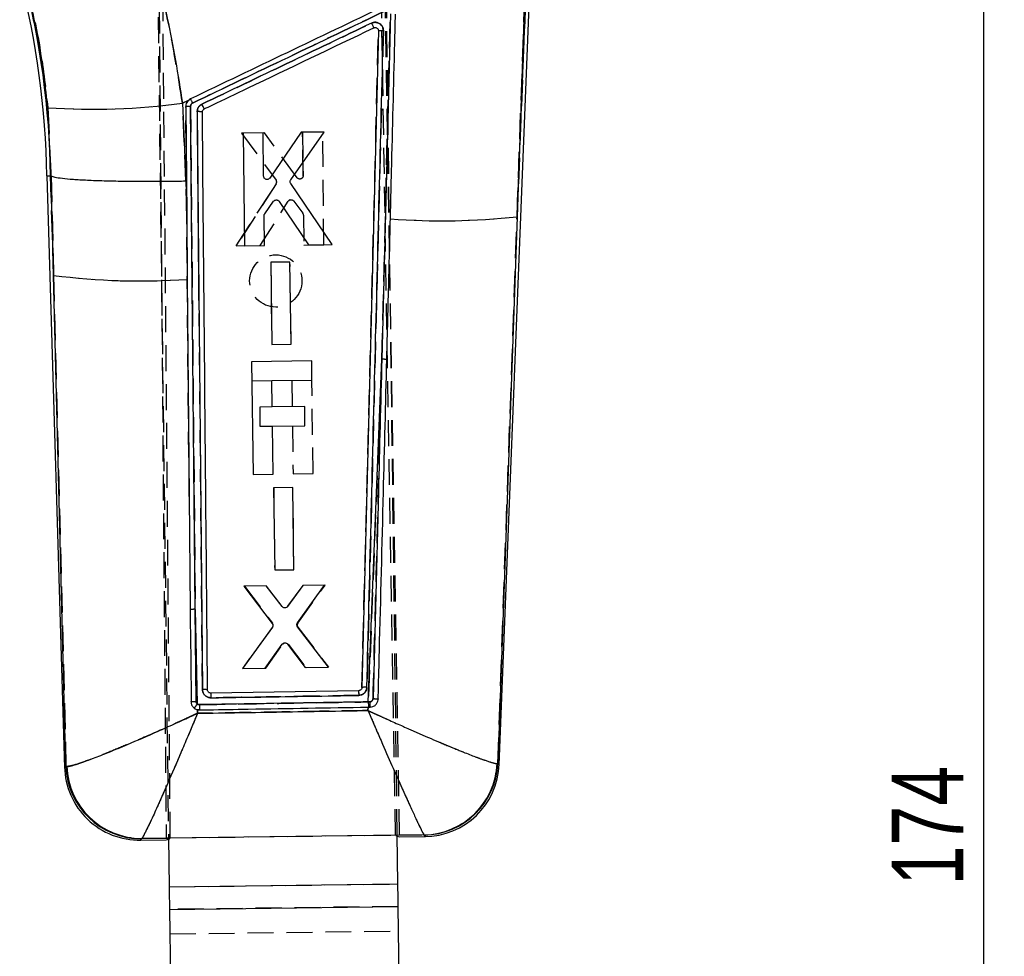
# Model space of a CAD drawing. Extents: x 46 to 450, y 19 to 365.
# Tile 13 of 16: x 187 to 247, y 244 to 301. Entities that reach past the tile are written whole.
import ezdxf

# ---------------------------------------------------------------- set-up
doc = ezdxf.new("R2010")
doc.units = 0
doc.header["$LTSCALE"] = 1.25
doc.linetypes.add('HIDDEN', pattern=[1.905, 1.27, -0.635])
doc.layers.get('0').update_dxf_attribs({"linetype": 'CONTINUOUS'})
doc.styles.add('SLDTEXTSTYLE0', font='TXT', dxfattribs={"width": 0.75})
doc.dimstyles.new('SLDDIMSTYLE0', dxfattribs={"dimtxt": 4.375, "dimasz": 4.1275, "dimexe": 0, "dimexo": 0.0625, "dimgap": 1.09375, "dimtad": 1, "dimdec": 0, "dimrnd": 1e-09, "dimzin": 12, "dimtxsty": 'SLDTEXTSTYLE0', "dimsah": 1, "dimcen": 0.09, "dimazin": 3, "dimtfac": 1, "dimtdec": 0, "dimtofl": 0, "dimtmove": 0, "dimatfit": 3, "dimtolj": 1, "dimtzin": 12})

# ---------------------------------------------------------------- blocks, each defined once
blk = doc.blocks.new('_D')
at = {"color": 179, "linetype": 'CONTINUOUS'}
for p, q in [((202.371, 335.814), (247.202, 335.814)), ((245.952, 161.653), (245.952, 335.814)), ((230.236, 161.653), (247.202, 161.653))]:
    blk.add_line(p, q, dxfattribs=at)
for points in [[(245.952, 335.814), (245.317, 331.686), (246.587, 331.686)], [(245.952, 161.653), (246.587, 165.781), (245.317, 165.781)]]:
    blk.add_solid(points, dxfattribs=at)
at = {"color": 179, "linetype": 'CONTINUOUS', "insert": (240.312, 247.857, 0.1), "char_height": 4.375, "attachment_point": 1, "rotation": 90, "style": 'SLDTEXTSTYLE0'}
blk.add_mtext('174', dxfattribs=at)

msp = doc.modelspace()

# ---------------------------------------------------------------- linework, layer by layer
at = {"color": 7, "linetype": 'HIDDEN'}
for p, q in [((195.278752, 325.400422), (195.907775, 250.763822)), ((196.162488, 250.767107), (195.50931, 325.470622)), ((209.942098, 250.944699), (208.826208, 317.208718)), ((210.196811, 250.947985), (209.069223, 316.673841)), ((195.349326, 305.766638), (196.052877, 250.765692)), ((210.051714, 250.946115), (209.34818, 305.945705)), ((217.994406, 304.288547), (217.380991, 288.7942)), ((217.380991, 288.7942), (217.844813, 302.105437)), ((209.10267, 280.069294), (209.632582, 301.216657)), ((208.925018, 300.170939), (208.902339, 300.165097)), ((209.200305, 300.174828), (209.085903, 300.176169)), ((196.905532, 295.742954), (197.261039, 295.913185)), ((197.259338, 295.910965), (197.392193, 296.004887)), ((188.662942, 295.464452), (188.862277, 291.295315)), ((197.121093, 290.982927), (196.905532, 295.742954)), ((197.319557, 271.662901), (197.104578, 295.542906)), ((197.402022, 295.563574), (197.682993, 264.757703)), ((198.133071, 259.84491), (197.81134, 295.221026)), ((201.927224, 293.930407), (200.522441, 293.912168)), ((200.522441, 293.912168), (202.63463, 291.038196)), ((203.918907, 291.18071), (201.927224, 293.930407)), ((205.479468, 293.976526), (204.25338, 293.960611)), ((204.25338, 293.960611), (204.286855, 291.30293)), ((204.286855, 291.30293), (204.25338, 293.960611)), ((205.566486, 287.075888), (205.479468, 293.976526)), ((189.014874, 285.202864), (188.830578, 291.29463)), ((188.863029, 291.295062), (189.014874, 285.202864)), ((197.165027, 288.886945), (197.121093, 290.982927)), ((202.641873, 290.808494), (200.200142, 287.006299)), ((200.200142, 287.006299), (202.641873, 290.808494)), ((201.656559, 287.025179), (203.378728, 289.739813)), ((203.714349, 289.753105), (204.276967, 289.001833)), ((204.317352, 288.883026), (204.340336, 287.059988)), ((216.20402, 255.31892), (217.380991, 288.7942)), ((200.200142, 287.006299), (201.656559, 287.025179)), ((204.340336, 287.059988), (205.566486, 287.075888)), ((203.485113, 286.017011), (202.310116, 286.001752)), ((202.310116, 286.001752), (202.373564, 280.966955)), ((203.548605, 280.982199), (203.485113, 286.017011)), ((189.014874, 285.202864), (189.776878, 255.140717)), ((202.373564, 280.966955), (203.548605, 280.982199)), ((209.10267, 280.069294), (208.27859, 259.092334)), ((201.152349, 278.742585), (202.377879, 278.758268)), ((203.601079, 278.773914), (203.621665, 277.164552)), ((204.900427, 273.067433), (204.827232, 278.789575)), ((202.398694, 277.148913), (201.632752, 277.139115)), ((201.632752, 277.139115), (201.647783, 275.964025)), ((203.636697, 275.989468), (203.674275, 273.051749)), ((201.647783, 275.964025), (202.413741, 275.973822)), ((203.674275, 273.051749), (204.900427, 273.067433)), ((203.661607, 272.218096), (202.486609, 272.202837)), ((202.486609, 272.202837), (202.550045, 267.168108)), ((203.725088, 267.183351), (203.661607, 272.218096)), ((202.550045, 267.168108), (203.725088, 267.183351)), ((202.026716, 266.196336), (200.698481, 266.179095)), ((200.698481, 266.179095), (202.414272, 263.909402)), ((203.004884, 264.921936), (202.026716, 266.196336)), ((204.275934, 266.225542), (203.330756, 264.926921)), ((203.965249, 263.90339), (205.630111, 266.243118)), ((205.630111, 266.243118), (204.275934, 266.225542)), ((197.812648, 258.966508), (197.682993, 264.757703)), ((197.682993, 264.757703), (197.736185, 259.125727)), ((202.41653, 263.667981), (200.582769, 261.1421)), ((205.846817, 261.210385), (203.969466, 263.662185)), ((203.969466, 263.662185), (205.846817, 261.210385)), ((202.013621, 261.160667), (203.053827, 262.622657)), ((203.382638, 262.627545), (204.467439, 261.192496)), ((200.582769, 261.1421), (202.013621, 261.160667)), ((204.467439, 261.192496), (205.846817, 261.210385)), ((197.94649, 258.601579), (197.820572, 258.615534)), ((197.825605, 258.392888), (197.820572, 258.615534)), ((208.265748, 258.771214), (208.257474, 258.564438)), ((208.27859, 259.092334), (208.37488, 259.094107)), ((208.385046, 258.773188), (208.284822, 258.771527)), ((189.824501, 255.136344), (189.776878, 255.140717)), ((216.20402, 255.31892), (216.170171, 255.316327)), ((194.394309, 250.717844), (194.414712, 250.732365)), ((194.414712, 250.732365), (196.149479, 250.754091)), ((196.149479, 250.754091), (196.162488, 250.767107)), ((196.162488, 250.767107), (209.942098, 250.944699)), ((209.942098, 250.944699), (209.959536, 250.927503)), ((209.959536, 250.927503), (211.690286, 250.949289)), ((211.690286, 250.949289), (211.704698, 250.938493)), ((196.091221, 247.768107), (210.090076, 247.947174)), ((210.107663, 246.572289), (196.108808, 246.393222)), ((196.127993, 244.893338), (210.126849, 245.072405))]:
    msp.add_line(p, q, dxfattribs=at)
at = {"color": 7, "linetype": 'CONTINUOUS'}
for p, q in [((216.28461, 255.242328), (218.226048, 304.281409)), ((217.380991, 288.7942), (217.994406, 304.288547)), ((217.844813, 302.105437), (217.380991, 288.7942)), ((209.632582, 301.216657), (209.10267, 280.069294)), ((208.90235, 300.165544), (207.886982, 259.974542)), ((197.261039, 295.913185), (196.905532, 295.742954)), ((188.862277, 291.295315), (188.662942, 295.464452)), ((196.905532, 295.742954), (197.121093, 290.982927)), ((197.104578, 295.542906), (197.165027, 288.886945)), ((197.682993, 264.757703), (197.402022, 295.563574)), ((197.81134, 295.221026), (198.133071, 259.84491)), ((201.837912, 293.929706), (200.611818, 293.914254)), ((200.611818, 293.914254), (200.70134, 287.01366)), ((201.872428, 291.272055), (201.837912, 293.929706)), ((204.16408, 293.959017), (202.243382, 291.159283)), ((203.530885, 291.04967), (205.568869, 293.97672)), ((205.568869, 293.97672), (204.16408, 293.959017)), ((188.59888, 291.289623), (189.694903, 255.061547)), ((188.599763, 291.289653), (188.830578, 291.29463)), ((188.830578, 291.29463), (188.862277, 291.295315)), ((188.830578, 291.29463), (189.014874, 285.202864)), ((188.863029, 291.295062), (188.862277, 291.295315)), ((189.014874, 285.202864), (188.863029, 291.295062)), ((197.121093, 290.982927), (197.165027, 288.886945)), ((206.067709, 287.081356), (203.529519, 290.819849)), ((201.941172, 288.971956), (202.484391, 289.737369)), ((202.820238, 289.732675), (204.611285, 287.062968)), ((197.165027, 288.886945), (197.200529, 284.956853)), ((201.927495, 287.029128), (201.903841, 288.852151)), ((217.380991, 288.7942), (216.20402, 255.31892)), ((200.70134, 287.01366), (201.927495, 287.029128)), ((204.611285, 287.062968), (206.067709, 287.081356)), ((203.48416, 286.016773), (202.309158, 286.001961)), ((202.309158, 286.001961), (202.374473, 280.967179)), ((203.549519, 280.981998), (203.48416, 286.016773)), ((189.776878, 255.140717), (189.014874, 285.202864)), ((197.200529, 284.956853), (197.319557, 271.662901)), ((202.374473, 280.967179), (203.549519, 280.981998)), ((204.8122, 279.964681), (201.137318, 279.917675)), ((201.137318, 279.917675), (201.225545, 273.020427)), ((204.827231, 278.789598), (204.8122, 279.964681)), ((208.27859, 259.092334), (209.10267, 280.069294)), ((202.378502, 278.758275), (204.827231, 278.789598)), ((202.399088, 277.148913), (202.378502, 278.758275)), ((204.388001, 277.174356), (202.399088, 277.148913)), ((204.403032, 275.999273), (204.388001, 277.174356)), ((202.414119, 275.97383), (204.403032, 275.999273)), ((202.451697, 273.03611), (202.414119, 275.97383)), ((201.225545, 273.020427), (202.451697, 273.03611)), ((203.660689, 272.217858), (202.485685, 272.203053)), ((202.485685, 272.203053), (202.551009, 267.168331)), ((203.726057, 267.18315), (203.660689, 272.217858)), ((197.319557, 271.662901), (197.38095, 264.736894)), ((202.551009, 267.168331), (203.726057, 267.18315)), ((202.024842, 266.196746), (200.67066, 266.179684)), ((200.67066, 266.179684), (202.394825, 263.883303)), ((203.00293, 264.922726), (202.024842, 266.196746)), ((204.274072, 266.225088), (203.328822, 264.926079)), ((203.945141, 263.928983), (205.602313, 266.241822)), ((205.602313, 266.241822), (204.274072, 266.225088)), ((197.682993, 264.757703), (197.812648, 258.966508)), ((197.736185, 259.125727), (197.682993, 264.757703)), ((202.396779, 263.642068), (200.582757, 261.143054)), ((205.846829, 261.209439), (203.949058, 263.687591)), ((201.962141, 261.160451), (203.009881, 262.622777)), ((203.338708, 262.626301), (204.415972, 261.191393)), ((200.582757, 261.143054), (201.962141, 261.160451)), ((204.415972, 261.191393), (205.846829, 261.209439)), ((198.440624, 259.807724), (198.43919, 259.829725)), ((207.687111, 259.776483), (198.64604, 259.627777)), ((197.820572, 258.615534), (197.825605, 258.392888)), ((197.820572, 258.615534), (197.946486, 258.601572)), ((208.257474, 258.564438), (208.265748, 258.771214)), ((208.265748, 258.771214), (208.284822, 258.771527)), ((208.3754, 259.094115), (208.27859, 259.092334)), ((208.284822, 258.771527), (208.385044, 258.773188)), ((189.776878, 255.140717), (189.824501, 255.136344)), ((216.170171, 255.316327), (216.20402, 255.31892)), ((194.414712, 250.732365), (194.394309, 250.717844)), ((195.907881, 250.751066), (194.414712, 250.732365)), ((195.907775, 250.763822), (210.196811, 250.947985)), ((195.907775, 250.763822), (195.907881, 250.751066)), ((196.052877, 250.765692), (196.091221, 247.768107)), ((210.090076, 247.947174), (210.051714, 250.946115)), ((210.197112, 250.930491), (210.196811, 250.947985)), ((211.690286, 250.949289), (210.197112, 250.930491)), ((210.198738, 250.835667), (210.198737, 250.835772)), ((210.198738, 250.835667), (211.779106, 250.855888)), ((211.704698, 250.938493), (211.690286, 250.949289)), ((194.318735, 250.632535), (195.90871, 250.652875)), ((195.908702, 250.65362), (195.90871, 250.652875)), ((196.091221, 247.768107), (210.090076, 247.947174)), ((196.108808, 246.393222), (210.107663, 246.572289)), ((210.218681, 237.893316), (210.107663, 246.572289)), ((196.108808, 246.393222), (196.219826, 237.714249))]:
    msp.add_line(p, q, dxfattribs=at)
at = {"color": 7, "linetype": 'CONTINUOUS', "flags": 128}
for points in [[(197.38095, 264.736894), (197.38616, 264.147046), (197.407612, 261.715683), (197.430597, 259.104739)], [(196.091221, 247.768107), (196.093521, 247.588265), (196.095813, 247.40919), (196.098083, 247.23165), (196.100324, 247.056413), (196.102527, 246.884222), (196.104682, 246.715809), (196.106778, 246.551911), (196.108808, 246.393222)], [(210.107663, 246.572289), (210.105633, 246.730979), (210.103536, 246.894877), (210.101382, 247.06329), (210.09918, 247.23548), (210.096938, 247.410718), (210.094667, 247.588257), (210.092376, 247.767332), (210.090076, 247.947174)]]:
    msp.add_lwpolyline(points, dxfattribs=at)
at = {"color": 8, "linetype": 'CONTINUOUS', "flags": 128}
for points in [[(189.694903, 255.061547), (189.704013, 255.070347), (189.776878, 255.140717)], [(216.20402, 255.31892), (216.275654, 255.250837), (216.28461, 255.242328)], [(194.394309, 250.717844), (194.327134, 250.642019), (194.318735, 250.632535)], [(211.779106, 250.855888), (211.770837, 250.865067), (211.704698, 250.938493)]]:
    msp.add_lwpolyline(points, dxfattribs=at)
at = {"color": 7, "linetype": 'HIDDEN', "flags": 128}
for points in [[(189.776878, 255.140717), (189.704013, 255.070347), (189.694903, 255.061547)], [(216.28461, 255.242328), (216.275654, 255.250837), (216.20402, 255.31892)], [(194.318735, 250.632535), (194.327134, 250.642019), (194.394309, 250.717844)], [(211.704698, 250.938493), (211.770837, 250.865067), (211.779106, 250.855888)]]:
    msp.add_lwpolyline(points, dxfattribs=at)
at = {"color": 7, "linetype": 'HIDDEN'}
msp.add_circle((202.617355, 284.857893), 1.6, dxfattribs=at)
at = {"color": 7, "linetype": 'CONTINUOUS'}
for centre, radius, start, end in [((138.119247, 290.641883), 50.483788, 0.73522576, 14.73286616), ((138.119247, 290.641883), 50.715531, 0.737455, 14.73286616), ((191.418769, 336.016214), 40.645296, 266.11225626, 277.75811956), ((181.817476, 287.764507), 18.105222, 24.91249138, 25.93550886), ((197.900226, 293.841298), 1.382588, 80.74073659, 93.68603588), ((212.795424, 330.390253), 41.848047, 265.65968729, 276.29091057), ((194.341569, 326.135052), 41.277327, 262.58550212, 273.97161281), ((209.137775, 278.519133), 1.550559, 79.85572837, 91.29727921), ((197.620896, 263.456587), 1.302597, 87.26758614, 100.61483148), ((229.211555, 260.014126), 21.525755, 180.63255367, 181.39797497), ((215.708062, 259.69081), 17.062138, 180.21166721, 181.1729743), ((199.530375, 257.542133), 2.231464, 140.33375556, 148.50244964), ((219.865308, 259.084047), 21.924131, 180.41878321, 181.26096718), ((236.050774, 259.471327), 27.77477, 180.78183895, 181.44375127), ((214.460266, 259.116357), 6.084907, 180.20943558, 183.2330083), ((194.260315, 255.199665), 4.5675, 180.91304021, 271.30678356), ((194.350272, 255.293579), 4.575947, 181.91435293, 270.55139948), ((194.404594, 255.315968), 4.583614, 182.24590265, 270.12648036), ((211.593201, 255.530225), 4.581965, 271.21409548, 357.32431762), ((211.632404, 255.513685), 4.575763, 270.90527476, 357.56049964), ((211.720685, 255.423011), 4.5675, 269.89918912, 358.31691249)]:
    msp.add_arc(centre, radius, start, end, dxfattribs=at)
at = {"color": 7, "linetype": 'HIDDEN'}
for centre, radius, start, end in [((138.119247, 290.641883), 50.715531, 0.737455, 14.73286616), ((191.418769, 336.016214), 40.645296, 266.11225626, 277.75811956), ((181.339209, 287.576903), 18.618038, 24.81612377, 25.81096664), ((197.899774, 293.832009), 1.39183, 80.78389522, 93.64287725), ((202.466458, 290.917929), 0.206754, 328.04055452, 35.57132879), ((203.551775, 289.628377), 0.205824, 108.12864064, 147.21946309), ((204.114924, 288.880487), 0.202444, 0.71953897, 36.82806319), ((212.795424, 330.390253), 41.848047, 265.65968729, 276.29091057), ((194.341569, 326.135052), 41.277327, 262.58550212, 273.97161281), ((209.137775, 278.519133), 1.550559, 79.85572837, 91.29727921), ((197.620896, 263.456587), 1.302597, 87.26758614, 100.61483148), ((202.252036, 263.787165), 0.203132, 324.07574431, 36.99626742), ((204.131223, 263.785652), 0.203494, 144.64890532, 217.35420137), ((203.220718, 262.50239), 0.20571, 101.52714931, 144.22295238), ((227.591056, 259.885564), 19.904243, 180.31399701, 181.14177609), ((214.157304, 259.561037), 15.511407, 179.75347399, 180.81093475), ((199.530375, 257.542133), 2.231464, 140.33375556, 148.50244964), ((221.751779, 259.237528), 23.813782, 180.75489846, 181.53027018), ((236.050774, 259.471327), 27.77477, 180.78183895, 181.44375127), ((214.525881, 259.128335), 6.151097, 180.31889214, 183.30993289), ((194.350272, 255.293579), 4.575947, 181.91435293, 270.55139948), ((194.404594, 255.315968), 4.583614, 182.24590265, 270.12648036), ((211.593201, 255.530225), 4.581965, 271.21409548, 357.32431762), ((211.632404, 255.513685), 4.575763, 270.90527476, 357.56049964)]:
    msp.add_arc(centre, radius, start, end, dxfattribs=at)
at = {"color": 7, "linetype": 'CONTINUOUS'}
for centre, major_axis, start_param, end_param in [((195.394778, 311.551285), (-0.512586, 60.898423), 3.141908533, 3.176067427), ((209.154777, 311.727298), (-1.045306, 60.891608), 3.10711788, 3.141276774)]:
    msp.add_ellipse(centre, major_axis=major_axis, ratio=0.069928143, start_param=start_param, end_param=end_param, dxfattribs=at)
at = {"color": 7, "linetype": 'HIDDEN'}
for centre, major_axis, start_param, end_param in [((195.394778, 311.551285), (-0.512586, 60.898423), 3.176067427, 3.198673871), ((209.154777, 311.727298), (-1.045306, 60.891608), 3.085457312, 3.10711788)]:
    msp.add_ellipse(centre, major_axis=major_axis, ratio=0.069928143, start_param=start_param, end_param=end_param, dxfattribs=at)
at = {"color": 7, "linetype": 'CONTINUOUS'}
for points, knots in [([(194.701429, 305.969219), (195.156615, 304.302024), (196.073961, 300.942095), (196.626941, 297.484761), (196.905532, 295.742954)], [0, 0, 0, 0, 0.496199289, 1, 1, 1, 1]), ([(188.662942, 295.464452), (188.523679, 296.725619), (188.242321, 299.273611), (187.641853, 301.748162), (187.338596, 302.997897)], [0, 0, 0, 0, 0.494964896, 1, 1, 1, 1]), ([(209.217056, 301.662902), (207.246253, 300.719881), (203.304644, 298.833837), (199.363011, 296.947871), (197.392193, 296.004887)], [0, 0, 0, 0, 0.499999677, 1, 1, 1, 1]), ([(197.518153, 295.749257), (199.468968, 296.68235), (203.409895, 298.567331), (207.350758, 300.452472), (209.340838, 301.404442)], [0, 0, 0, 0, 0.4950143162, 1, 1, 1, 1]), ([(209.200305, 300.174828), (209.200322, 300.175677), (209.20147, 300.233485), (209.183656, 300.34948), (209.104325, 300.498045), (209.002042, 300.594968), (208.881065, 300.663945), (208.739198, 300.701399), (208.588928, 300.691662), (208.50526, 300.658163), (208.474666, 300.645913)], [0, 0, 0, 0, 0.002475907, 0.168518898, 0.334553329, 0.484603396, 0.572490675, 0.738427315, 0.90435426, 1, 1, 1, 1]), ([(209.62835, 288.66222), (209.632308, 288.819269), (209.656691, 289.786848), (209.747082, 293.376036), (209.848155, 297.395938), (209.928701, 300.605337), (209.943451, 301.193069)], [0, 0, 0, 0, 0.037599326, 0.231650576, 0.859293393, 1, 1, 1, 1]), ([(208.474666, 300.645913), (206.745573, 299.818795), (203.287125, 298.164435), (199.828638, 296.510181), (198.099264, 295.682992)], [0, 0, 0, 0, 0.499962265, 1, 1, 1, 1]), ([(198.238046, 295.391034), (198.400225, 295.468629), (199.294873, 295.896677), (202.752565, 297.551078), (206.048074, 299.127915), (208.611119, 300.354282)], [0, 0, 0, 0, 0.046903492, 0.258739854, 1, 1, 1, 1]), ([(208.189961, 259.983163), (208.358997, 266.676203), (208.697344, 280.07317), (209.032561, 293.470646), (209.200305, 300.174828)], [0, 0, 0, 0, 0.499593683, 1, 1, 1, 1]), ([(208.474666, 300.645913), (208.479666, 300.635324), (208.491827, 300.609575), (208.518361, 300.553328), (208.552527, 300.48067), (208.585291, 300.410648), (208.605979, 300.366027), (208.609522, 300.357931), (208.611119, 300.354282)], [0, 0, 0, 0, 0.0737396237, 0.1793191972, 0.3941211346, 0.6089155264, 0.8237121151, 1, 1, 1, 1]), ([(208.611119, 300.354282), (208.631506, 300.361571), (208.674825, 300.377057), (208.745414, 300.371887), (208.810481, 300.344033), (208.862585, 300.297845), (208.881514, 300.256917), (208.890749, 300.236951)], [0, 0, 0, 0, 0.18947561, 0.402603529, 0.6048441, 0.807229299, 1, 1, 1, 1]), ([(208.890749, 300.236951), (208.891232, 300.235562), (208.899161, 300.212755), (208.900804, 300.188408), (208.902347, 300.165544)], [0, 0, 0, 0, 0.060896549, 1, 1, 1, 1]), ([(209.200305, 300.174828), (209.161092, 300.175465), (209.082666, 300.17674), (208.984446, 300.175225), (208.915832, 300.171327), (208.906836, 300.167174), (208.902339, 300.165097)], [0, 0, 0, 0, 0.249999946, 0.499999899, 0.750001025, 1, 1, 1, 1]), ([(197.261039, 295.913185), (197.227771, 295.87491), (197.156764, 295.793217), (197.110356, 295.659142), (197.106043, 295.572477), (197.104571, 295.542906)], [0, 0, 0, 0, 0.36738268, 0.784144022, 1, 1, 1, 1]), ([(197.392193, 296.004887), (197.34704, 295.978386), (197.30061, 295.951136), (197.262098, 295.914201), (197.261039, 295.913185)], [0, 0, 0, 0, 0.972499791, 1, 1, 1, 1]), ([(197.392193, 296.004887), (197.393823, 296.001939), (197.397082, 295.996042), (197.420391, 295.94898), (197.454355, 295.879637), (197.484515, 295.817648), (197.505936, 295.773552), (197.512878, 295.759257), (197.517814, 295.749094)], [0, 0, 0, 0, 0.223821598, 0.447644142, 0.671475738, 0.895296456, 0.925557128, 1, 1, 1, 1]), ([(197.104571, 295.543741), (197.107933, 295.545818), (197.114656, 295.549973), (197.16716, 295.555736), (197.244372, 295.560337), (197.316623, 295.562453), (197.369942, 295.563338), (197.390052, 295.563486), (197.402022, 295.563574)], [0, 0, 0, 0, 0.2178518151, 0.4357061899, 0.6535631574, 0.8714192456, 0.923467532, 1, 1, 1, 1]), ([(197.402022, 295.563574), (197.403176, 295.579921), (197.405966, 295.619455), (197.432324, 295.677874), (197.47341, 295.723914), (197.505894, 295.742315), (197.518151, 295.749257)], [0, 0, 0, 0, 0.212954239, 0.515011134, 0.817009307, 1, 1, 1, 1]), ([(198.099266, 295.682992), (198.076593, 295.670784), (198.003751, 295.631565), (197.90282, 295.531215), (197.824187, 295.381301), (197.815476, 295.272623), (197.81134, 295.221026)], [0, 0, 0, 0, 0.13463637, 0.432545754, 0.730586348, 1, 1, 1, 1]), ([(198.122687, 295.205872), (198.124614, 295.228099), (198.128573, 295.273767), (198.162813, 295.334959), (198.203343, 295.372732), (198.230787, 295.387205), (198.238046, 295.391034)], [0, 0, 0, 0, 0.2894926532, 0.5947946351, 0.8928098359, 1, 1, 1, 1]), ([(198.43919, 259.829725), (198.438032, 259.961491), (198.429757, 260.903766), (198.39294, 265.088066), (198.289801, 276.748358), (198.191567, 287.598124), (198.122687, 295.205872)], [0, 0, 0, 0, 0.0111741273, 0.0799075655, 0.3548403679, 1, 1, 1, 1]), ([(188.863029, 291.295062), (188.926223, 291.268647), (189.052611, 291.215817), (189.524541, 291.144981), (190.194768, 291.083242), (191.057305, 291.032409), (192.089347, 290.994301), (193.256861, 290.969581), (194.531289, 290.959493), (195.785983, 290.963576), (196.658266, 290.974714), (197.073274, 290.982079), (197.121093, 290.982927)], [0, 0, 0, 0, 0.112226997, 0.22445409, 0.336681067, 0.448908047, 0.561137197, 0.673366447, 0.785599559, 0.897832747, 0.988228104, 1, 1, 1, 1]), ([(202.028281, 291.076924), (202.006548, 291.084467), (201.963084, 291.099554), (201.912455, 291.147897), (201.879206, 291.207246), (201.874622, 291.25108), (201.872428, 291.272055)], [0, 0, 0, 0, 0.255028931, 0.510039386, 0.765553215, 1, 1, 1, 1]), ([(202.243382, 291.159283), (202.228574, 291.141719), (202.198958, 291.10659), (202.135739, 291.076538), (202.076516, 291.068157), (202.041195, 291.074577), (202.028281, 291.076924)], [0, 0, 0, 0, 0.279844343, 0.559726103, 0.839016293, 1, 1, 1, 1]), ([(203.529519, 290.819849), (203.518593, 290.840561), (203.496742, 290.881982), (203.492635, 290.953238), (203.507015, 291.010372), (203.524987, 291.03996), (203.530885, 291.04967)], [0, 0, 0, 0, 0.286689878, 0.573331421, 0.85997945, 1, 1, 1, 1]), ([(202.484391, 289.737369), (202.500249, 289.754881), (202.531969, 289.78991), (202.598035, 289.818494), (202.659441, 289.825015), (202.695717, 289.816987), (202.709119, 289.814021)], [0, 0, 0, 0, 0.279072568, 0.558198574, 0.836765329, 1, 1, 1, 1]), ([(202.709119, 289.814021), (202.730917, 289.805359), (202.774987, 289.787849), (202.805047, 289.751198), (202.820239, 289.732675)], [0, 0, 0, 0, 0.494627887, 1, 1, 1, 1]), ([(201.90384, 288.852151), (201.905543, 288.875137), (201.908723, 288.918056), (201.930881, 288.954862), (201.941172, 288.971956)], [0, 0, 0, 0, 0.535563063, 1, 1, 1, 1]), ([(209.41087, 280.045453), (209.415934, 280.245781), (209.441485, 281.256621), (209.506732, 283.839523), (209.574145, 286.511455), (209.621058, 288.37288), (209.62835, 288.66222)], [0, 0, 0, 0, 0.069746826, 0.351935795, 0.899264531, 1, 1, 1, 1]), ([(209.10267, 280.069294), (209.033377, 277.36757), (208.855746, 270.441715), (208.677061, 263.516145), (208.568079, 259.292188)], [0, 0, 0, 0, 0.390092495, 1, 1, 1, 1]), ([(208.883744, 259.267624), (208.887952, 259.432907), (208.912795, 260.408656), (209.020111, 264.626282), (209.191816, 271.386881), (209.342353, 277.337179), (209.41087, 280.045453)], [0, 0, 0, 0, 0.023865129, 0.140887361, 0.608975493, 1, 1, 1, 1]), ([(203.140819, 264.844979), (203.118153, 264.849992), (203.072823, 264.860018), (203.027892, 264.893075), (203.008008, 264.916694), (203.00293, 264.922726)], [0, 0, 0, 0, 0.426822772, 0.853613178, 1, 1, 1, 1]), ([(203.328818, 264.926079), (203.312981, 264.908975), (203.281307, 264.874767), (203.213948, 264.844758), (203.165704, 264.844904), (203.140819, 264.844979)], [0, 0, 0, 0, 0.326220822, 0.652453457, 1, 1, 1, 1]), ([(202.394825, 263.883303), (202.406767, 263.863591), (202.430651, 263.824167), (202.438792, 263.754471), (202.427016, 263.691225), (202.405882, 263.656867), (202.396779, 263.642068)], [0, 0, 0, 0, 0.266148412, 0.532307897, 0.798551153, 1, 1, 1, 1]), ([(203.949058, 263.687591), (203.936941, 263.707145), (203.912706, 263.746253), (203.903889, 263.815735), (203.915041, 263.879248), (203.936027, 263.913923), (203.945141, 263.928983)], [0, 0, 0, 0, 0.265332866, 0.530684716, 0.796177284, 1, 1, 1, 1]), ([(203.009881, 262.622777), (203.025595, 262.640204), (203.057023, 262.675058), (203.12267, 262.703677), (203.17591, 262.709167), (203.20491, 262.705175), (203.210886, 262.704353)], [0, 0, 0, 0, 0.306902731, 0.613808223, 0.920411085, 1, 1, 1, 1]), ([(203.210886, 262.704353), (203.233224, 262.698078), (203.277897, 262.68553), (203.318317, 262.651862), (203.335675, 262.630104), (203.338709, 262.626301)], [0, 0, 0, 0, 0.452136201, 0.904222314, 1, 1, 1, 1]), ([(198.43919, 259.829725), (198.434452, 259.832022), (198.424898, 259.836653), (198.354422, 259.84199), (198.253198, 259.845248), (198.173114, 259.845022), (198.133071, 259.84491)], [0, 0, 0, 0, 0.246927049, 0.497952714, 0.74897759, 1, 1, 1, 1]), ([(198.133071, 259.84491), (198.136733, 259.802054), (198.145265, 259.70219), (198.214866, 259.556898), (198.335367, 259.432776), (198.487192, 259.353961), (198.596986, 259.345554), (198.649499, 259.341533)], [0, 0, 0, 0, 0.161071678, 0.375336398, 0.589532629, 0.803679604, 1, 1, 1, 1]), ([(198.64604, 259.627777), (198.622946, 259.629817), (198.576759, 259.633897), (198.514965, 259.668597), (198.468044, 259.720088), (198.446409, 259.770272), (198.44177, 259.800301), (198.440624, 259.807724)], [0, 0, 0, 0, 0.231280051, 0.462552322, 0.693624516, 0.924272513, 1, 1, 1, 1]), ([(207.886982, 259.974542), (207.884104, 259.951744), (207.878348, 259.906152), (207.841557, 259.846176), (207.788593, 259.801492), (207.733637, 259.779907), (207.698958, 259.777355), (207.687111, 259.776483)], [0, 0, 0, 0, 0.221092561, 0.44215697, 0.66342862, 0.885023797, 1, 1, 1, 1]), ([(207.692207, 259.488965), (207.743797, 259.494663), (207.852376, 259.506653), (208.000856, 259.589612), (208.117369, 259.717231), (208.178762, 259.856868), (208.18688, 259.948411), (208.189961, 259.983163)], [0, 0, 0, 0, 0.2003677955, 0.4217059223, 0.6430736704, 0.8645057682, 1, 1, 1, 1]), ([(208.189961, 259.983163), (208.150252, 259.983936), (208.070835, 259.985482), (207.970796, 259.984211), (207.900778, 259.980537), (207.891578, 259.976431), (207.886978, 259.974378)], [0, 0, 0, 0, 0.249999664, 0.49999992, 0.750000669, 1, 1, 1, 1]), ([(197.430597, 259.104739), (197.434269, 259.106684), (197.441907, 259.110731), (197.492975, 259.11662), (197.569204, 259.121492), (197.654814, 259.124584), (197.711886, 259.125386), (197.736185, 259.125727)], [0, 0, 0, 0, 0.201389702, 0.418919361, 0.636450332, 0.845216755, 1, 1, 1, 1]), ([(197.812648, 258.966508), (197.796501, 258.98239), (197.764035, 259.014323), (197.740326, 259.072329), (197.737376, 259.110364), (197.736185, 259.125727)], [0, 0, 0, 0, 0.3709736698, 0.7459311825, 1, 1, 1, 1]), ([(198.649499, 259.341541), (198.85247, 259.344846), (199.867327, 259.361373), (202.881561, 259.410511), (205.692827, 259.456359), (207.692207, 259.488965)], [0, 0, 0, 0, 0.067337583, 0.336688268, 1, 1, 1, 1]), ([(208.568086, 259.292188), (208.567153, 259.280374), (208.564433, 259.245936), (208.543311, 259.191458), (208.49983, 259.138826), (208.441575, 259.102385), (208.397336, 259.096856), (208.3754, 259.094115)], [0, 0, 0, 0, 0.117077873, 0.341284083, 0.56368504, 0.783648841, 1, 1, 1, 1]), ([(208.385044, 258.773188), (208.445125, 258.780562), (208.571021, 258.796012), (208.728778, 258.901012), (208.837092, 259.046736), (208.878164, 259.175231), (208.88267, 259.249765), (208.88375, 259.267624)], [0, 0, 0, 0, 0.233021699, 0.48828561, 0.709337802, 0.930355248, 1, 1, 1, 1]), ([(208.568079, 259.292188), (208.588545, 259.291618), (208.629475, 259.290477), (208.688996, 259.287945), (208.744077, 259.284945), (208.792518, 259.281505), (208.832415, 259.277791), (208.861912, 259.273958), (208.878775, 259.270516), (208.882306, 259.268472), (208.883745, 259.267639)], [0, 0, 0, 0, 0.1300812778, 0.260161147, 0.3902415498, 0.5203222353, 0.6504034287, 0.7804844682, 0.9105646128, 1, 1, 1, 1]), ([(197.430597, 259.104739), (197.438227, 259.041471), (197.452729, 258.921222), (197.536446, 258.787649), (197.603513, 258.729096), (197.627689, 258.707988)], [0, 0, 0, 0, 0.415235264, 0.789205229, 1, 1, 1, 1]), ([(197.627689, 258.707988), (197.670366, 258.679858), (197.73081, 258.640016), (197.800181, 258.621095), (197.820572, 258.615534)], [0, 0, 0, 0, 0.706056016, 1, 1, 1, 1]), ([(197.941763, 258.923794), (197.918305, 258.925421), (197.871602, 258.928659), (197.83224, 258.95393), (197.812648, 258.966508)], [0, 0, 0, 0, 0.502274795, 1, 1, 1, 1]), ([(197.825605, 258.392888), (199.545691, 258.421572), (203.022965, 258.479558), (206.50027, 258.535944), (208.257474, 258.564438)], [0, 0, 0, 0, 0.494665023, 1, 1, 1, 1]), ([(208.27859, 259.092334), (208.075618, 259.089023), (207.060759, 259.072471), (203.615148, 259.016248), (200.372512, 258.96341), (197.941763, 258.923802)], [0, 0, 0, 0, 0.058907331, 0.294536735, 1, 1, 1, 1]), ([(197.946486, 258.601579), (198.128779, 258.604574), (199.122956, 258.620908), (202.562708, 258.67745), (205.820171, 258.731006), (208.265748, 258.771214)], [0, 0, 0, 0, 0.052995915, 0.289025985, 1, 1, 1, 1]), ([(208.257474, 258.564438), (208.263059, 258.561875), (208.269584, 258.558881), (208.280249, 258.553983), (208.292562, 258.54832), (208.31609, 258.537533), (208.355861, 258.519278), (208.422641, 258.488667), (208.534805, 258.437304), (208.723454, 258.351109), (209.041915, 258.20608), (209.585657, 257.959935), (210.549457, 257.528156), (211.76781, 256.993379), (213.043467, 256.450084), (214.056386, 256.034002), (214.854326, 255.721911), (215.596451, 255.450809), (216.022535, 255.323581), (216.142198, 255.317702), (216.170171, 255.316327)], [0, 0, 0, 0, 0.001490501, 0.001741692, 0.002846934, 0.004778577, 0.008021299, 0.013465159, 0.022607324, 0.037973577, 0.063867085, 0.1078154, 0.184018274, 0.325715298, 0.450189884, 0.574613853, 0.675061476, 0.775482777, 0.94751582, 1, 1, 1, 1]), ([(208.257474, 258.564438), (208.259908, 258.558802), (208.262751, 258.552218), (208.267404, 258.541451), (208.27277, 258.52901), (208.283031, 258.505265), (208.30037, 258.465129), (208.329478, 258.397769), (208.378367, 258.28469), (208.460575, 258.094683), (208.599333, 257.774422), (208.836168, 257.229048), (209.25573, 256.266824), (209.785651, 255.061073), (210.339828, 253.814602), (210.77927, 252.839527), (211.124824, 252.08647), (211.445439, 251.404472), (211.628383, 251.04018), (211.678557, 250.96651), (211.690286, 250.949289)], [0, 0, 0, 0, 0.001490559, 0.001741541, 0.002848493, 0.004780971, 0.008024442, 0.013469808, 0.022613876, 0.037983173, 0.063880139, 0.107832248, 0.184037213, 0.32571576, 0.45019057, 0.5746148, 0.675062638, 0.775484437, 0.947516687, 1, 1, 1, 1]), ([(189.824501, 255.136344), (189.886029, 255.141296), (190.009096, 255.151201), (190.492296, 255.288415), (191.281393, 255.568721), (192.396267, 256.009375), (193.704839, 256.552527), (195.079916, 257.149204), (196.200879, 257.650695), (196.80602, 257.924904), (197.155792, 258.084512), (197.429009, 258.209906), (197.590425, 258.284244), (197.686067, 258.328386), (197.742805, 258.354581), (197.776459, 258.370161), (197.795283, 258.37885), (197.804694, 258.383212), (197.813593, 258.387324), (197.820031, 258.390306), (197.825605, 258.392888)], [0, 0, 0, 0, 0.0927471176, 0.1855073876, 0.3581711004, 0.4795988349, 0.6010800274, 0.7820257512, 0.8737179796, 0.9076142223, 0.945404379, 0.9676461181, 0.980808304, 0.9886119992, 0.993241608, 0.9959890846, 0.9976193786, 0.9982768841, 0.9985082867, 1, 1, 1, 1]), ([(197.825605, 258.392888), (197.823245, 258.387224), (197.820521, 258.380683), (197.816737, 258.371651), (197.812756, 258.362084), (197.80477, 258.342976), (197.790512, 258.308796), (197.766456, 258.251221), (197.725923, 258.154205), (197.657497, 257.990636), (197.541673, 257.714225), (197.393324, 257.361285), (197.136592, 256.752699), (196.660791, 255.632197), (196.076322, 254.277091), (195.518993, 253.013303), (195.04313, 251.959616), (194.704863, 251.246814), (194.496152, 250.846242), (194.441857, 250.770322), (194.414712, 250.732365)], [0, 0, 0, 0, 0.001491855, 0.001722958, 0.002381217, 0.004011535, 0.006759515, 0.011389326, 0.01919346, 0.032355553, 0.054597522, 0.092386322, 0.126295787, 0.217992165, 0.398919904, 0.520400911, 0.641828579, 0.814492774, 0.907252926, 1, 1, 1, 1])]:
    msp.add_open_spline(points, degree=3, knots=knots, dxfattribs=at)
at = {"color": 7, "linetype": 'HIDDEN'}
for points, knots in [([(196.905532, 295.742954), (196.631607, 297.458665), (196.079626, 300.915954), (195.163114, 304.276417), (194.701429, 305.969219)], [0, 0, 0, 0, 0.49625909, 1, 1, 1, 1]), ([(187.338596, 302.997897), (187.636228, 301.773717), (188.237704, 299.299812), (188.520224, 296.751675), (188.662942, 295.464452)], [0, 0, 0, 0, 0.494837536, 1, 1, 1, 1]), ([(209.340838, 301.404442), (207.350758, 300.452472), (203.409895, 298.567331), (199.468968, 296.68235), (197.518153, 295.749257)], [0, 0, 0, 0, 0.5049856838, 1, 1, 1, 1]), ([(208.474666, 300.645913), (208.485258, 300.650607), (208.547976, 300.678399), (208.67406, 300.703518), (208.841005, 300.681085), (208.960694, 300.622295), (209.063263, 300.540297), (209.148388, 300.430383), (209.196661, 300.291367), (209.199375, 300.204566), (209.200305, 300.174828)], [0, 0, 0, 0, 0.033711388, 0.199619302, 0.3655937, 0.515627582, 0.581402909, 0.747437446, 0.913472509, 1, 1, 1, 1]), ([(198.099827, 295.68326), (199.829013, 296.51036), (203.287313, 298.164525), (206.745573, 299.818795), (208.474666, 300.645913)], [0, 0, 0, 0, 0.500010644, 1, 1, 1, 1]), ([(207.886982, 259.974542), (208.056887, 266.667421), (208.396971, 280.064015), (208.733792, 293.461124), (208.902339, 300.165097)], [0, 0, 0, 0, 0.499595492, 1, 1, 1, 1]), ([(209.200305, 300.174828), (209.032561, 293.470646), (208.697344, 280.07317), (208.358997, 266.676203), (208.189961, 259.983163)], [0, 0, 0, 0, 0.500406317, 1, 1, 1, 1]), ([(197.518151, 295.749257), (197.499024, 295.737592), (197.459928, 295.713747), (197.42765, 295.66688), (197.40662, 295.616439), (197.403886, 295.585009), (197.402022, 295.563574)], [0, 0, 0, 0, 0.289547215, 0.591839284, 0.721629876, 1, 1, 1, 1]), ([(197.81134, 295.221026), (197.812296, 295.246782), (197.815359, 295.329367), (197.860979, 295.464048), (197.961035, 295.600836), (198.055068, 295.656679), (198.099827, 295.68326)], [0, 0, 0, 0, 0.134838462, 0.432364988, 0.729807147, 1, 1, 1, 1]), ([(204.136045, 291.103895), (204.113462, 291.100119), (204.068296, 291.092567), (204.000886, 291.11059), (203.950232, 291.14251), (203.927359, 291.170403), (203.918907, 291.18071)], [0, 0, 0, 0, 0.27870531, 0.557401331, 0.836450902, 1, 1, 1, 1]), ([(204.286855, 291.30293), (204.284852, 291.279914), (204.280847, 291.233881), (204.246187, 291.172704), (204.196744, 291.126094), (204.155569, 291.111035), (204.136044, 291.103895)], [0, 0, 0, 0, 0.256530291, 0.513094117, 0.769108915, 1, 1, 1, 1]), ([(203.487733, 289.823989), (203.510796, 289.828759), (203.556923, 289.838297), (203.626929, 289.822454), (203.680442, 289.791524), (203.705136, 289.763544), (203.714349, 289.753105)], [0, 0, 0, 0, 0.278016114, 0.55602532, 0.83435677, 1, 1, 1, 1]), ([(208.568079, 259.292188), (208.637813, 261.993791), (208.816576, 268.919338), (208.994284, 275.845174), (209.10267, 280.069294)], [0, 0, 0, 0, 0.390092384, 1, 1, 1, 1]), ([(198.64745, 259.341511), (198.595639, 259.345629), (198.486572, 259.354297), (198.335368, 259.432771), (198.214865, 259.556899), (198.145265, 259.70219), (198.136733, 259.802054), (198.133071, 259.84491)], [0, 0, 0, 0, 0.1942775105, 0.4089688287, 0.623709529, 0.8385188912, 1, 1, 1, 1]), ([(208.189961, 259.983163), (208.18688, 259.948411), (208.178763, 259.856868), (208.117369, 259.71723), (208.000857, 259.589615), (207.851947, 259.506401), (207.74285, 259.494585), (207.690765, 259.488943)], [0, 0, 0, 0, 0.1352444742, 0.3562684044, 0.5772281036, 0.798158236, 1, 1, 1, 1]), ([(197.736185, 259.125727), (197.737376, 259.110364), (197.740326, 259.072329), (197.764035, 259.014323), (197.796501, 258.98239), (197.812648, 258.966508)], [0, 0, 0, 0, 0.2540688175, 0.6290263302, 1, 1, 1, 1]), ([(207.690765, 259.488943), (207.487793, 259.485633), (206.472934, 259.46908), (203.458494, 259.419907), (200.64703, 259.37409), (198.64745, 259.341504)], [0, 0, 0, 0, 0.067333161, 0.336665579, 1, 1, 1, 1]), ([(208.37488, 259.0941), (208.386532, 259.094985), (208.420263, 259.097549), (208.473563, 259.119475), (208.524481, 259.164287), (208.559738, 259.224157), (208.565297, 259.269456), (208.568086, 259.292188)], [0, 0, 0, 0, 0.115034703, 0.333010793, 0.553078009, 0.775723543, 1, 1, 1, 1]), ([(208.568093, 259.292449), (208.588558, 259.291861), (208.629488, 259.290684), (208.689007, 259.288111), (208.744087, 259.285056), (208.792527, 259.281609), (208.832425, 259.277891), (208.861922, 259.27408), (208.878786, 259.270684), (208.882318, 259.268684), (208.883757, 259.26787)], [0, 0, 0, 0, 0.130080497, 0.260161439, 0.390242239, 0.52032283, 0.650402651, 0.780483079, 0.910564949, 1, 1, 1, 1]), ([(197.812648, 258.966508), (197.832094, 258.954006), (197.870951, 258.929023), (197.917041, 258.925526), (197.940064, 258.923779)], [0, 0, 0, 0, 0.500462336, 1, 1, 1, 1]), ([(208.257474, 258.564438), (206.50027, 258.535944), (203.022965, 258.479558), (199.545691, 258.421572), (197.825605, 258.392888)], [0, 0, 0, 0, 0.505334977, 1, 1, 1, 1]), ([(197.940064, 258.923772), (198.143036, 258.92708), (199.157893, 258.943621), (202.604067, 258.999763), (205.847272, 259.052671), (208.27859, 259.092334)], [0, 0, 0, 0, 0.058897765, 0.294488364, 1, 1, 1, 1]), ([(208.257474, 258.564438), (208.259908, 258.558802), (208.262751, 258.552218), (208.267404, 258.541451), (208.27277, 258.52901), (208.283031, 258.505265), (208.30037, 258.465129), (208.329478, 258.397769), (208.378367, 258.28469), (208.460575, 258.094683), (208.599333, 257.774422), (208.836168, 257.229048), (209.25573, 256.266824), (209.785651, 255.061073), (210.339828, 253.814602), (210.77927, 252.839527), (211.124824, 252.08647), (211.445439, 251.404472), (211.628383, 251.04018), (211.678557, 250.96651), (211.690286, 250.949289)], [0, 0, 0, 0, 0.001490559, 0.001741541, 0.002848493, 0.004780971, 0.008024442, 0.013469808, 0.022613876, 0.037983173, 0.063880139, 0.107832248, 0.184037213, 0.32571576, 0.45019057, 0.5746148, 0.675062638, 0.775484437, 0.947516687, 1, 1, 1, 1]), ([(208.257474, 258.564438), (208.263059, 258.561875), (208.269584, 258.558881), (208.280249, 258.553983), (208.292562, 258.54832), (208.31609, 258.537533), (208.355861, 258.519278), (208.422641, 258.488667), (208.534805, 258.437304), (208.723454, 258.351109), (209.041915, 258.20608), (209.585657, 257.959935), (210.549457, 257.528156), (211.76781, 256.993379), (213.043467, 256.450084), (214.056386, 256.034002), (214.854326, 255.721911), (215.596451, 255.450809), (216.022535, 255.323581), (216.142198, 255.317702), (216.170171, 255.316327)], [0, 0, 0, 0, 0.001490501, 0.001741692, 0.002846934, 0.004778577, 0.008021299, 0.013465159, 0.022607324, 0.037973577, 0.063867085, 0.1078154, 0.184018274, 0.325715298, 0.450189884, 0.574613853, 0.675061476, 0.775482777, 0.94751582, 1, 1, 1, 1]), ([(197.825605, 258.392888), (197.820031, 258.390306), (197.813593, 258.387324), (197.804694, 258.383212), (197.795283, 258.37885), (197.776459, 258.370161), (197.742805, 258.354581), (197.686067, 258.328386), (197.590425, 258.284244), (197.429009, 258.209906), (197.155792, 258.084512), (196.80602, 257.924904), (196.200879, 257.650695), (195.079916, 257.149204), (193.704839, 256.552527), (192.396267, 256.009375), (191.281393, 255.568721), (190.492296, 255.288415), (190.009096, 255.151201), (189.886029, 255.141296), (189.824501, 255.136344)], [0, 0, 0, 0, 0.001491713, 0.001723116, 0.002380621, 0.004010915, 0.006758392, 0.011388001, 0.019191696, 0.032353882, 0.054595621, 0.092385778, 0.12628202, 0.217974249, 0.398919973, 0.520401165, 0.6418289, 0.814492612, 0.907252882, 1, 1, 1, 1]), ([(197.825605, 258.392888), (197.823245, 258.387224), (197.820521, 258.380683), (197.816737, 258.371651), (197.812756, 258.362084), (197.80477, 258.342976), (197.790512, 258.308796), (197.766456, 258.251221), (197.725923, 258.154205), (197.657497, 257.990636), (197.541673, 257.714225), (197.393324, 257.361285), (197.136592, 256.752699), (196.660791, 255.632197), (196.076322, 254.277091), (195.518993, 253.013303), (195.04313, 251.959616), (194.704863, 251.246814), (194.496152, 250.846242), (194.441857, 250.770322), (194.414712, 250.732365)], [0, 0, 0, 0, 0.001491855, 0.001722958, 0.002381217, 0.004011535, 0.006759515, 0.011389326, 0.01919346, 0.032355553, 0.054597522, 0.092386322, 0.126295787, 0.217992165, 0.398919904, 0.520400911, 0.641828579, 0.814492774, 0.907252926, 1, 1, 1, 1])]:
    msp.add_open_spline(points, degree=3, knots=knots, dxfattribs=at)

# ---------------------------------------------------------------- dimensions: what is measured, and where the dimension line sits
at = {"color": 179, "linetype": 'CONTINUOUS'}
dim = msp.add_linear_dim(base=(245.952062, 335.813785), p1=(228.986424, 161.653282), p2=(201.121499, 335.813785), angle=90, dimstyle='SLDDIMSTYLE0', dxfattribs=at)
dim.commit()
dim.dimension.update_dxf_attribs({"geometry": '_D', "text_midpoint": (245.952062, 254.482827), "dimtype": 160})

doc.saveas('drawing.dxf')
